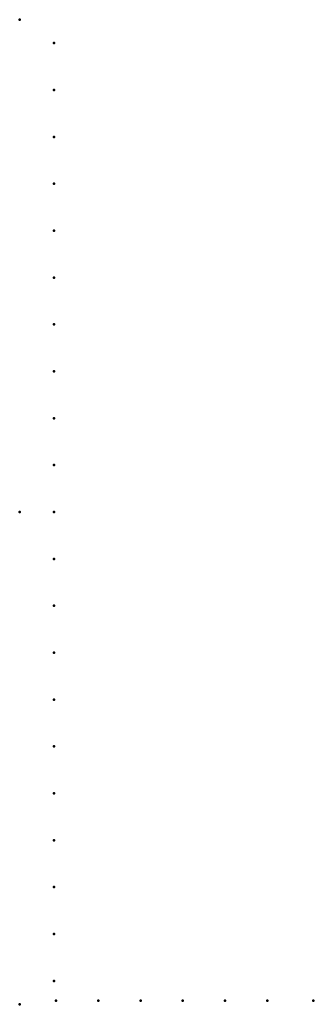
# Model space of a CAD drawing. Header units: millimetres. Extents: x 0 to 238, y -400 to 400.
import ezdxf

# ---------------------------------------------------------------- set-up
doc = ezdxf.new("R2010")
doc.units = ezdxf.units.MM
doc.layers.add('ConnectionPoints', color=7, linetype='Continuous', lineweight=50)

msp = doc.modelspace()

# ---------------------------------------------------------------- linework, layer by layer
at = {"layer": 'ConnectionPoints'}
for p in [(0, 400, 70), (28, 381, 70), (28, 342.9, 70), (28, 304.8, 70), (28, 266.7, 70), (28, 228.6, 70), (28, 190.5, 70), (28, 152.4, 70), (28, 114.3, 70), (28, 76.2, 70), (28, 38.1, 70), (0, 0), (0, 0, 70), (0, 0, 70), (0, 0, 70), (28, 0, 70), (28, -38.1, 70), (28, -76.2, 70), (28, -114.3, 70), (28, -152.4, 70), (28, -190.5, 70), (28, -228.6, 70), (28, -266.7, 70), (28, -304.8, 70), (28, -342.9, 70), (28, -381, 70), (0, -400, 70), (29.5, -397, 70), (63.83, -397, 70), (98.16, -397, 70), (132.49, -397, 70), (166.82, -397, 70), (201.15, -397, 70), (238.5, -397, 70)]:
    msp.add_point(p, dxfattribs=at)
at = {"layer": 'ConnectionPoints', "extrusion": (0, 1.22465e-16, -1)}
for p in [(28, 381, 70), (28, 342.9, 70), (28, 304.8, 70), (28, 266.7, 70), (28, 228.6, 70), (28, 190.5, 70), (28, 152.4, 70), (28, 114.3, 70), (28, 76.2, 70), (28, 38.1, 70), (0, 0, 70), (0, 0, 70), (28, 0, 70), (28, -38.1, 70), (28, -76.2, 70), (28, -114.3, 70), (28, -152.4, 70), (28, -190.5, 70), (28, -228.6, 70), (28, -266.7, 70), (28, -304.8, 70), (28, -342.9, 70), (28, -381, 70), (29.5, -397, 70), (63.83, -397, 70), (98.16, -397, 70), (132.49, -397, 70), (166.82, -397, 70), (201.15, -397, 70), (238.5, -397, 70)]:
    msp.add_point(p, dxfattribs=at)
at = {"layer": 'ConnectionPoints', "extrusion": (-1.49976e-32, -1.22465e-16, -1)}
msp.add_point((0, 0), dxfattribs=at)

doc.saveas('drawing.dxf')
